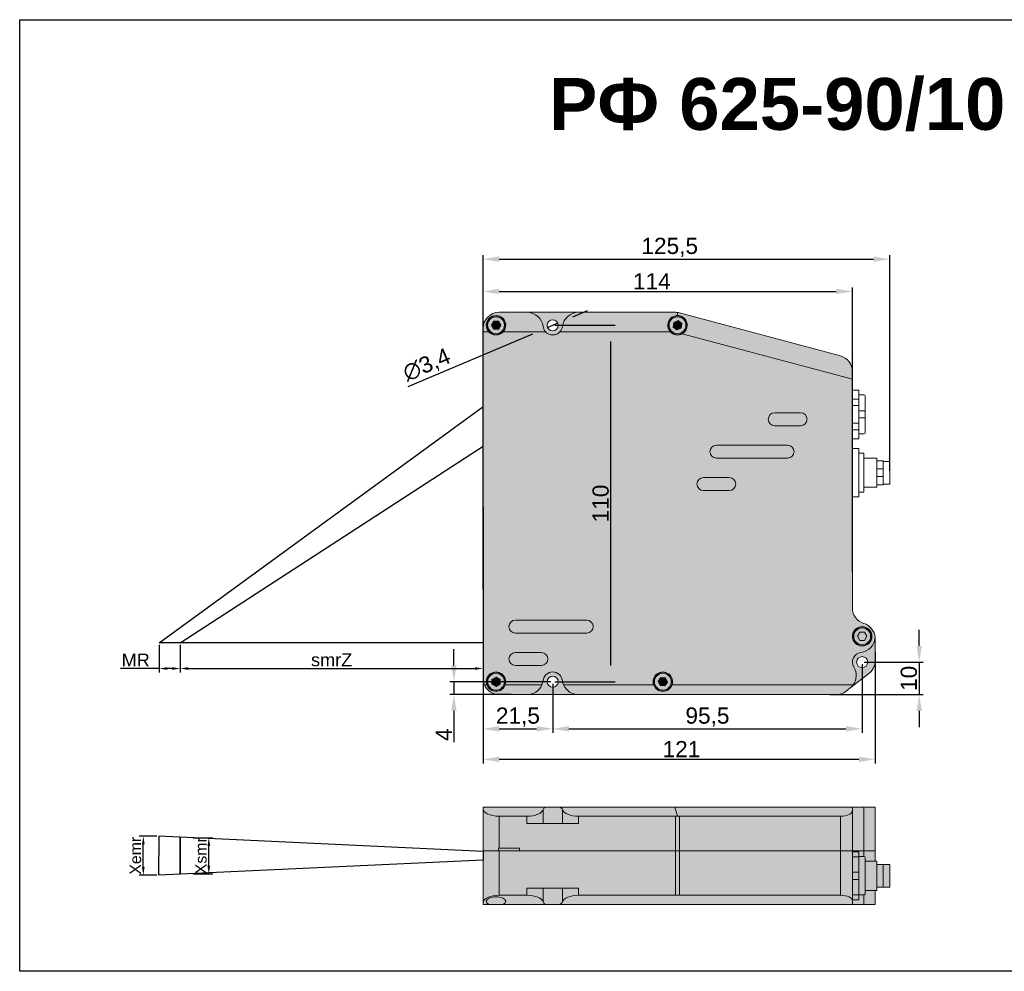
# Model space of a CAD drawing. Header units: millimetres. Extents: x 1690 to 10670, y 1931 to 4673.
# Tile 1 of 48: x 1690 to 1994, y 3113 to 3406. Entities that reach past the tile are written whole.
import ezdxf

# ---------------------------------------------------------------- set-up
doc = ezdxf.new("R2010")
doc.units = ezdxf.units.MM
doc.layers.add('FORMAT', color=7, linetype='Continuous')
doc.styles.get("Standard").update_dxf_attribs({"font": 'arial.ttf'})
doc.dimstyles.new('ISO-25', dxfattribs={"dimtxt": 2.5, "dimasz": 2.5, "dimexe": 1.25, "dimexo": 0.625, "dimtad": 1, "dimdec": 0, "dimtxsty": 'Standard', "dimcen": 2.5, "dimadec": 0, "dimazin": 0, "dimtfac": 1, "dimtdec": 0, "dimtmove": 0, "dimatfit": 3, "dimfxl": 0, "dimarcsym": 0})

# ---------------------------------------------------------------- blocks, each defined once
blk = doc.blocks.new('*D117')
at = {"color": 0, "lineweight": -2, "transparency": 16777216}
for p, q in [((1833.28, 3216.21), (1833.28, 3186.27)), ((1854.78, 3201.44), (1854.78, 3186.27)), ((1838.28, 3187.52), (1849.78, 3187.52))]:
    blk.add_line(p, q, dxfattribs=at)
at = {"color": 0, "transparency": 16777216}
for points in [[(1838.28, 3188.36), (1838.28, 3186.69), (1833.28, 3187.52)], [(1849.78, 3188.36), (1849.78, 3186.69), (1854.78, 3187.52)]]:
    blk.add_solid(points, dxfattribs=at)
at = {"layer": 'Defpoints', "color": 0, "transparency": 16777216}
for p in [(1833.28, 3216.83), (1854.78, 3202.07), (1854.78, 3187.52)]:
    blk.add_point(p, dxfattribs=at)
at = {"color": 0, "transparency": 16777216, "insert": (1844.03, 3191.15), "char_height": 5, "attachment_point": 5}
blk.add_mtext('21,5', dxfattribs=at)
blk = doc.blocks.new('*D118')
at = {"color": 0, "lineweight": -2, "transparency": 16777216}
for p, q in [((1950.28, 3207.49), (1950.28, 3186.27)), ((1854.78, 3201.44), (1854.78, 3186.27)), ((1859.78, 3187.52), (1945.28, 3187.52))]:
    blk.add_line(p, q, dxfattribs=at)
at = {"color": 0, "transparency": 16777216}
for points in [[(1859.78, 3188.36), (1859.78, 3186.69), (1854.78, 3187.52)], [(1945.28, 3188.36), (1945.28, 3186.69), (1950.28, 3187.52)]]:
    blk.add_solid(points, dxfattribs=at)
at = {"layer": 'Defpoints', "color": 0, "transparency": 16777216}
for p in [(1950.28, 3208.11), (1854.78, 3202.07), (1950.28, 3187.52)]:
    blk.add_point(p, dxfattribs=at)
at = {"color": 0, "transparency": 16777216, "insert": (1902.53, 3191.15), "char_height": 5, "attachment_point": 5}
blk.add_mtext('95,5', dxfattribs=at)
blk = doc.blocks.new('*D119')
at = {"color": 0, "lineweight": -2, "transparency": 16777216}
for p, q in [((1855.41, 3312.07), (1874.01, 3312.07)), ((1872.76, 3207.07), (1872.76, 3307.07)), ((1855.41, 3202.07), (1874.01, 3202.07))]:
    blk.add_line(p, q, dxfattribs=at)
at = {"color": 0, "transparency": 16777216}
for points in [[(1871.93, 3307.07), (1873.59, 3307.07), (1872.76, 3312.07)], [(1871.93, 3207.07), (1873.59, 3207.07), (1872.76, 3202.07)]]:
    blk.add_solid(points, dxfattribs=at)
at = {"layer": 'Defpoints', "color": 0, "transparency": 16777216}
for p in [(1854.78, 3312.07), (1872.76, 3312.07), (1854.78, 3202.07)]:
    blk.add_point(p, dxfattribs=at)
at = {"color": 0, "transparency": 16777216, "insert": (1869.58, 3257.07), "char_height": 5, "attachment_point": 5, "rotation": 90}
blk.add_mtext('110', dxfattribs=at)
blk = doc.blocks.new('*D120')
at = {"color": 0, "lineweight": -2, "transparency": 16777216}
for p, q in [((1824.28, 3207.07), (1824.28, 3212.07)), ((1854.16, 3202.07), (1823.03, 3202.07)), ((1824.28, 3202.07), (1824.28, 3198.07)), ((1841.94, 3198.07), (1823.03, 3198.07)), ((1824.28, 3193.07), (1824.28, 3183.36))]:
    blk.add_line(p, q, dxfattribs=at)
at = {"color": 0, "transparency": 16777216}
for points in [[(1823.45, 3207.07), (1825.12, 3207.07), (1824.28, 3202.07)], [(1823.45, 3193.07), (1825.12, 3193.07), (1824.28, 3198.07)]]:
    blk.add_solid(points, dxfattribs=at)
at = {"layer": 'Defpoints', "color": 0, "transparency": 16777216}
for p in [(1824.28, 3202.07), (1854.78, 3202.07), (1842.56, 3198.07)]:
    blk.add_point(p, dxfattribs=at)
at = {"color": 0, "transparency": 16777216, "insert": (1821.16, 3185.71), "char_height": 5, "attachment_point": 5, "rotation": 90}
blk.add_mtext('4', dxfattribs=at)
blk = doc.blocks.new('*D121')
at = {"color": 0, "lineweight": -2, "transparency": 16777216}
for p, q in [((1967.88, 3213.11), (1967.88, 3218.11)), ((1950.91, 3208.11), (1969.13, 3208.11)), ((1967.88, 3208.11), (1967.88, 3198.07)), ((1940.27, 3198.07), (1969.13, 3198.07)), ((1967.88, 3193.07), (1967.88, 3188.07))]:
    blk.add_line(p, q, dxfattribs=at)
at = {"color": 0, "transparency": 16777216}
for points in [[(1967.05, 3213.11), (1968.71, 3213.11), (1967.88, 3208.11)], [(1967.05, 3193.07), (1968.71, 3193.07), (1967.88, 3198.07)]]:
    blk.add_solid(points, dxfattribs=at)
at = {"layer": 'Defpoints', "color": 0, "transparency": 16777216}
for p in [(1950.28, 3208.11), (1939.65, 3198.07), (1967.88, 3198.07)]:
    blk.add_point(p, dxfattribs=at)
at = {"color": 0, "transparency": 16777216, "insert": (1964.7, 3203.09), "char_height": 5, "attachment_point": 5, "rotation": 90}
blk.add_mtext('10', dxfattribs=at)
blk = doc.blocks.new('*D122')
at = {"color": 0, "lineweight": -2, "transparency": 16777216}
for p, q in [((1833.28, 3254.3), (1833.28, 3323.77)), ((1838.28, 3322.52), (1942.28, 3322.52)), ((1947.28, 3236.05), (1947.28, 3323.77))]:
    blk.add_line(p, q, dxfattribs=at)
at = {"color": 0, "transparency": 16777216}
for points in [[(1838.28, 3323.35), (1838.28, 3321.68), (1833.28, 3322.52)], [(1942.28, 3323.35), (1942.28, 3321.68), (1947.28, 3322.52)]]:
    blk.add_solid(points, dxfattribs=at)
at = {"layer": 'Defpoints', "color": 0, "transparency": 16777216}
for p in [(1947.28, 3322.52), (1833.28, 3253.68), (1947.28, 3235.42)]:
    blk.add_point(p, dxfattribs=at)
at = {"color": 0, "transparency": 16777216, "insert": (1885.35, 3325.65), "char_height": 5, "attachment_point": 5}
blk.add_mtext('114', dxfattribs=at)
blk = doc.blocks.new('*D123')
at = {"color": 0, "lineweight": -2, "transparency": 16777216}
for p, q in [((1833.28, 3255.94), (1833.28, 3176.86)), ((1954.28, 3211.28), (1954.28, 3176.86)), ((1838.28, 3178.11), (1949.28, 3178.11))]:
    blk.add_line(p, q, dxfattribs=at)
at = {"color": 0, "transparency": 16777216}
for points in [[(1838.28, 3178.95), (1838.28, 3177.28), (1833.28, 3178.11)], [(1949.28, 3178.95), (1949.28, 3177.28), (1954.28, 3178.11)]]:
    blk.add_solid(points, dxfattribs=at)
at = {"layer": 'Defpoints', "color": 0, "transparency": 16777216}
for p in [(1833.28, 3256.57), (1954.28, 3211.91), (1954.28, 3178.11)]:
    blk.add_point(p, dxfattribs=at)
at = {"color": 0, "transparency": 16777216, "insert": (1894.49, 3181.25), "char_height": 5, "attachment_point": 5}
blk.add_mtext('121', dxfattribs=at)
blk = doc.blocks.new('*D124')
at = {"color": 0, "lineweight": -2, "transparency": 16777216}
for p, q in [((1833.28, 3230.62), (1833.28, 3333.73)), ((1958.78, 3267.19), (1958.78, 3333.73)), ((1838.28, 3332.48), (1953.78, 3332.48))]:
    blk.add_line(p, q, dxfattribs=at)
at = {"color": 0, "transparency": 16777216}
for points in [[(1838.28, 3333.31), (1838.28, 3331.64), (1833.28, 3332.48)], [(1953.78, 3333.31), (1953.78, 3331.64), (1958.78, 3332.48)]]:
    blk.add_solid(points, dxfattribs=at)
at = {"layer": 'Defpoints', "color": 0, "transparency": 16777216}
for p in [(1958.78, 3332.48), (1958.78, 3266.57), (1833.28, 3229.99)]:
    blk.add_point(p, dxfattribs=at)
at = {"color": 0, "transparency": 16777216, "insert": (1890.89, 3336.11), "char_height": 5, "attachment_point": 5}
blk.add_mtext('125,5', dxfattribs=at)
blk = doc.blocks.new('*D134')
at = {"color": 0, "lineweight": -2, "transparency": 16777216}
for p, q in [((1739.82, 3213.44), (1739.82, 3204.89)), ((1833.28, 3213.44), (1833.28, 3204.89)), ((1742.32, 3206.14), (1830.78, 3206.14))]:
    blk.add_line(p, q, dxfattribs=at)
at = {"color": 0, "transparency": 16777216}
for points in [[(1742.32, 3206.55), (1742.32, 3205.72), (1739.82, 3206.14)], [(1830.78, 3206.55), (1830.78, 3205.72), (1833.28, 3206.14)]]:
    blk.add_solid(points, dxfattribs=at)
at = {"layer": 'Defpoints', "color": 0, "transparency": 16777216}
for p in [(1739.82, 3214.07), (1833.28, 3214.07), (1833.28, 3206.14)]:
    blk.add_point(p, dxfattribs=at)
at = {"color": 0, "transparency": 16777216, "insert": (1786.55, 3208.79), "char_height": 4, "attachment_point": 5}
blk.add_mtext('smrZ', dxfattribs=at)
blk = doc.blocks.new('*D135')
at = {"color": 0, "lineweight": -2, "transparency": 16777216}
for p, q in [((1733.32, 3213.44), (1733.32, 3204.89)), ((1739.82, 3213.44), (1739.82, 3204.89)), ((1733.32, 3206.14), (1721.36, 3206.14)), ((1737.32, 3206.14), (1735.82, 3206.14))]:
    blk.add_line(p, q, dxfattribs=at)
at = {"color": 0, "transparency": 16777216}
for points in [[(1735.82, 3206.55), (1735.82, 3205.72), (1733.32, 3206.14)], [(1737.32, 3206.55), (1737.32, 3205.72), (1739.82, 3206.14)]]:
    blk.add_solid(points, dxfattribs=at)
at = {"layer": 'Defpoints', "color": 0, "transparency": 16777216}
for p in [(1733.32, 3214.07), (1739.82, 3214.07), (1733.32, 3206.14)]:
    blk.add_point(p, dxfattribs=at)
at = {"color": 0, "transparency": 16777216, "insert": (1726.09, 3208.76), "char_height": 4, "attachment_point": 5}
blk.add_mtext('MR', dxfattribs=at)
blk = doc.blocks.new('*D136')
at = {"color": 0, "lineweight": -2, "transparency": 16777216}
for p, q in [((1860.95, 3314.68), (1865.55, 3316.64)), ((1856.35, 3312.73), (1853.22, 3311.4)), ((1810.18, 3293.15), (1848.61, 3309.45))]:
    blk.add_line(p, q, dxfattribs=at)
at = {"color": 0, "transparency": 16777216}
for points in [[(1860.62, 3315.45), (1861.28, 3313.92), (1856.35, 3312.73)], [(1848.29, 3310.22), (1848.94, 3308.68), (1853.22, 3311.4)]]:
    blk.add_solid(points, dxfattribs=at)
at = {"layer": 'Defpoints', "color": 0, "transparency": 16777216}
for p in [(1856.35, 3312.73), (1853.22, 3311.4)]:
    blk.add_point(p, dxfattribs=at)
at = {"color": 0, "transparency": 16777216, "insert": (1815.99, 3299.64), "char_height": 5, "attachment_point": 5, "rotation": 22.9834}
blk.add_mtext('∅3,4', dxfattribs=at)
blk = doc.blocks.new('*D137')
at = {"color": 0, "lineweight": -2, "transparency": 16777216}
for p, q in [((1743.84, 3153.88), (1749.89, 3153.88)), ((1748.64, 3145.31), (1748.64, 3151.38)), ((1743.84, 3142.81), (1749.89, 3142.81))]:
    blk.add_line(p, q, dxfattribs=at)
at = {"color": 0, "transparency": 16777216}
for points in [[(1748.22, 3151.38), (1749.06, 3151.38), (1748.64, 3153.88)], [(1748.22, 3145.31), (1749.06, 3145.31), (1748.64, 3142.81)]]:
    blk.add_solid(points, dxfattribs=at)
at = {"layer": 'Defpoints', "color": 0, "transparency": 16777216}
for p in [(1743.21, 3153.88), (1748.64, 3153.88), (1743.21, 3142.81)]:
    blk.add_point(p, dxfattribs=at)
at = {"color": 0, "transparency": 16777216, "insert": (1746.24, 3148.35), "char_height": 3.5, "attachment_point": 5, "rotation": 90}
blk.add_mtext('Xsmr', dxfattribs=at)
blk = doc.blocks.new('*D138')
at = {"color": 0, "lineweight": -2, "transparency": 16777216}
for p, q in [((1732.59, 3154.35), (1727.18, 3154.35)), ((1728.43, 3144.85), (1728.43, 3151.85)), ((1732.59, 3142.35), (1727.18, 3142.35))]:
    blk.add_line(p, q, dxfattribs=at)
at = {"color": 0, "transparency": 16777216}
for points in [[(1728.02, 3151.85), (1728.85, 3151.85), (1728.43, 3154.35)], [(1728.02, 3144.85), (1728.85, 3144.85), (1728.43, 3142.35)]]:
    blk.add_solid(points, dxfattribs=at)
at = {"layer": 'Defpoints', "color": 0, "transparency": 16777216}
for p in [(1728.43, 3154.35), (1733.21, 3154.35), (1733.21, 3142.35)]:
    blk.add_point(p, dxfattribs=at)
at = {"color": 0, "transparency": 16777216, "insert": (1726.03, 3148.35), "char_height": 3.5, "attachment_point": 5, "rotation": 90}
blk.add_mtext('Xemr', dxfattribs=at)

msp = doc.modelspace()

# ---------------------------------------------------------------- hatches: boundary and pattern name
h = msp.add_hatch(color=254)
h.dxf.hatch_style = 1
h.paths.add_polyline_path([(1893.15, 3315.06), (1893.28, 3316.02, 0.032906), (1892.62, 3316.07), (1862.72, 3316.07, 0.377771), (1857.76, 3311.69, -0.15226), (1857.02, 3310.07), (1891.05, 3310.07, -0.63271)])
h.paths.add_polyline_path([(1893.28, 3316.02), (1893.15, 3315.06, -0.78783), (1894.76, 3309.46), (1947.28, 3295.39), (1947.28, 3297.76, 0.339292), (1943.58, 3302.59), (1893.91, 3315.9, 0.032498)])
h.paths.add_polyline_path([(1846.84, 3316.07), (1838.28, 3316.07, 0.414016), (1833.28, 3311.07), (1833.28, 3310.07), (1835.05, 3310.07, -2.236066), (1839.52, 3310.07), (1852.55, 3310.07, -0.15226), (1851.81, 3311.69, 0.378158)])
h.paths.add_polyline_path([(1954.28, 3215.3, 0.018517), (1954.27, 3215.67, -0.356603), (1949.91, 3211.09, 0.543094), (1947.72, 3206.56, -0.299353), (1947.51, 3201.07, -0.072845), (1946.51, 3200.02), (1952.35, 3204.57, 0.231476), (1954.28, 3208.52)])
h.paths.add_polyline_path([(1951.98, 3208.11, -1), (1948.58, 3208.11, -1)], flags=16)
h = msp.add_hatch(color=254)
h.dxf.hatch_style = 1
h.paths.add_polyline_path([(1862.72, 3316.07), (1846.84, 3316.07, -0.378158), (1851.81, 3311.69, 0.15226), (1852.55, 3310.07, 0.447214), (1857.02, 3310.07, 0.15226), (1857.76, 3311.69, -0.377771)])
h.paths.add_polyline_path([(1856.48, 3312.07, -1), (1853.08, 3312.07, -1)], flags=16)
h.paths.add_polyline_path([(1890.68, 3312.07, 1), (1895.88, 3312.07, 1)])
h.paths.add_polyline_path([(1894.61, 3312.62), (1894.43, 3311.19), (1893.09, 3310.64), (1891.95, 3311.51), (1892.14, 3312.95), (1893.47, 3313.5)], flags=16)
h.paths.add_polyline_path([(1834.68, 3312.07, 1), (1839.88, 3312.07, 1)])
h.paths.add_polyline_path([(1838, 3313.32), (1838.73, 3312.07), (1838, 3310.82), (1836.56, 3310.82), (1835.84, 3312.07), (1836.56, 3313.32)], flags=16)
h.paths.add_polyline_path([(1886.18, 3202.07, 1), (1891.38, 3202.07, 1)])
h.paths.add_polyline_path([(1888.18, 3203.38), (1889.61, 3203.25), (1890.22, 3201.93), (1889.39, 3200.76), (1887.95, 3200.89), (1887.34, 3202.2)], flags=0)
h.paths.add_polyline_path([(1889.61, 3203.25), (1888.18, 3203.38), (1887.34, 3202.2), (1887.95, 3200.89), (1889.39, 3200.76), (1890.22, 3201.93)], flags=16)
h.paths.add_polyline_path([(1834.68, 3202.07, 1), (1839.88, 3202.07, 1)])
h.paths.add_polyline_path([(1838.53, 3202.78), (1838.53, 3201.34), (1837.28, 3200.62), (1836.03, 3201.35), (1836.03, 3202.79), (1837.29, 3203.51)], flags=16)
h = msp.add_hatch(color=254)
h.dxf.hatch_style = 1
h.paths.add_polyline_path([(1835.05, 3310.07, 0.447214), (1839.52, 3310.07, 2.236068)])
h.paths.add_polyline_path([(1840.18, 3312.07, -1), (1834.38, 3312.07, -1)], flags=16)
h.paths.add_polyline_path([(1839.88, 3312.07, -1), (1834.68, 3312.07, -1)], flags=0)
h.paths.add_polyline_path([(1838, 3313.32), (1838.73, 3312.07), (1838, 3310.82), (1836.56, 3310.82), (1835.84, 3312.07), (1836.56, 3313.32)], flags=0)
h = msp.add_hatch(color=254)
h.dxf.hatch_style = 1
h.paths.add_polyline_path([(1834.38, 3312.07, 1), (1840.18, 3312.07, 1)])
h.paths.add_polyline_path([(1839.88, 3312.07, -1), (1834.68, 3312.07, -1)], flags=16)
h.paths.add_polyline_path([(1838, 3313.32), (1838.73, 3312.07), (1838, 3310.82), (1836.56, 3310.82), (1835.84, 3312.07), (1836.56, 3313.32)], flags=0)
h = msp.add_hatch(color=254)
h.dxf.hatch_style = 1
h.paths.add_polyline_path([(1838, 3313.32), (1836.56, 3313.32), (1835.84, 3312.07), (1836.56, 3310.82), (1838, 3310.82), (1838.73, 3312.07)])
h = msp.add_hatch(color=254)
h.dxf.hatch_style = 1
h.paths.add_polyline_path([(1893.15, 3315.06, 0.63271), (1891.05, 3310.07, 0.353057), (1894.76, 3309.46, 0.78783)])
h.paths.add_polyline_path([(1896.18, 3312.07, -1), (1890.38, 3312.07, -1)], flags=16)
h.paths.add_polyline_path([(1895.88, 3312.07, -1), (1890.68, 3312.07, -1)], flags=0)
h.paths.add_polyline_path([(1893.47, 3313.5), (1894.61, 3312.62), (1894.43, 3311.19), (1893.09, 3310.64), (1891.95, 3311.51), (1892.14, 3312.95)], flags=0)
h = msp.add_hatch(color=254)
h.dxf.hatch_style = 1
h.paths.add_polyline_path([(1890.38, 3312.07, 1), (1896.18, 3312.07, 1)])
h.paths.add_polyline_path([(1895.88, 3312.07, -1), (1890.68, 3312.07, -1)], flags=16)
h.paths.add_polyline_path([(1893.47, 3313.5), (1894.61, 3312.62), (1894.43, 3311.19), (1893.09, 3310.64), (1891.95, 3311.51), (1892.14, 3312.95)], flags=0)
h = msp.add_hatch(color=254)
h.dxf.hatch_style = 1
h.paths.add_polyline_path([(1894.61, 3312.62), (1893.47, 3313.5), (1892.14, 3312.95), (1891.95, 3311.51), (1893.09, 3310.64), (1894.43, 3311.19)])
h = msp.add_hatch(color=254)
h.dxf.hatch_style = 1
h.paths.add_polyline_path([(1947.28, 3295.39), (1894.76, 3309.46, -0.353057), (1891.05, 3310.07), (1857.02, 3310.07, -0.447214), (1852.55, 3310.07), (1839.52, 3310.07, -0.447214), (1835.05, 3310.07), (1833.28, 3310.07), (1833.28, 3203.07, 0.103244), (1833.7, 3201.07), (1834.45, 3201.07, -1.414214), (1840.11, 3201.07), (1851.43, 3201.07, 0.07167), (1851.81, 3202.44, -0.881917), (1857.76, 3202.44, 0.07167), (1858.14, 3201.07), (1885.95, 3201.07, -1.414214), (1891.61, 3201.07), (1947.51, 3201.07, 0.299353), (1947.72, 3206.56, -0.543094), (1949.91, 3211.09, 0.356603), (1954.27, 3215.67, 0.306823), (1950.78, 3220.07, -0.327538), (1947.28, 3224.84), (1947.28, 3224.84)])
h = msp.add_hatch(color=254)
h.dxf.hatch_style = 1
h.paths.add_polyline_path([(1945.35, 3199.12), (1946.51, 3200.02, 0.072845), (1947.51, 3201.07), (1891.61, 3201.07, -0.707107), (1885.95, 3201.07), (1858.14, 3201.07, 0.29823), (1862.72, 3198.07), (1942.28, 3198.07, 0.166787)])
h.paths.add_polyline_path([(1858.14, 3201.07, -0.07167), (1857.76, 3202.44, 0.881917), (1851.81, 3202.44, -0.07167), (1851.43, 3201.07, -0.298203), (1846.84, 3198.07), (1862.72, 3198.07, -0.29823)])
h.paths.add_polyline_path([(1853.08, 3202.07, -1), (1856.48, 3202.07, -1)], flags=16)
h.paths.add_polyline_path([(1851.43, 3201.07), (1840.11, 3201.07, -0.707107), (1834.45, 3201.07), (1833.7, 3201.07, 0.29823), (1838.28, 3198.07), (1846.84, 3198.07, 0.298203)])
h = msp.add_hatch(color=254)
h.dxf.hatch_style = 1
h.paths.add_polyline_path([(1838.53, 3202.78), (1837.29, 3203.51), (1836.03, 3202.79), (1836.03, 3201.35), (1837.28, 3200.62), (1838.53, 3201.34)], flags=0)
h.paths.add_polyline_path([(1834.38, 3202.07, 1), (1840.18, 3202.07, 1)], flags=16)
h.paths.add_polyline_path([(1839.88, 3202.07, -1), (1834.68, 3202.07, -1)], flags=0)
h.paths.add_polyline_path([(1836.03, 3202.79), (1837.29, 3203.51), (1838.53, 3202.78), (1838.53, 3201.34), (1837.28, 3200.62), (1836.03, 3201.35)], flags=0)
h.paths.add_polyline_path([(1834.45, 3201.07, 0.707107), (1840.11, 3201.07, 1.414214)])
h.paths.add_polyline_path([(1840.18, 3202.07, -1), (1834.38, 3202.07, -1)], flags=0)
h = msp.add_hatch(color=254)
h.dxf.hatch_style = 1
h.paths.add_polyline_path([(1834.38, 3202.07, 1), (1840.18, 3202.07, 1)])
h.paths.add_polyline_path([(1839.88, 3202.07, -1), (1834.68, 3202.07, -1)], flags=16)
h.paths.add_polyline_path([(1836.03, 3202.79), (1837.29, 3203.51), (1838.53, 3202.78), (1838.53, 3201.34), (1837.28, 3200.62), (1836.03, 3201.35)], flags=0)
h = msp.add_hatch(color=254)
h.dxf.hatch_style = 1
h.paths.add_polyline_path([(1838.53, 3202.78), (1837.29, 3203.51), (1836.03, 3202.79), (1836.03, 3201.35), (1837.28, 3200.62), (1838.53, 3201.34)])
h = msp.add_hatch(color=254)
h.dxf.hatch_style = 1
h.paths.add_polyline_path([(1885.95, 3201.07, 0.707107), (1891.61, 3201.07, 1.414214)])
h.paths.add_polyline_path([(1891.68, 3202.07, -1), (1885.88, 3202.07, -1)], flags=16)
h.paths.add_polyline_path([(1891.38, 3202.07, -1), (1886.18, 3202.07, -1)], flags=0)
h.paths.add_polyline_path([(1889.61, 3203.25), (1890.22, 3201.93), (1889.39, 3200.76), (1887.95, 3200.89), (1887.34, 3202.2), (1888.18, 3203.38)], flags=0)
h = msp.add_hatch(color=254)
h.dxf.hatch_style = 1
h.paths.add_polyline_path([(1885.88, 3202.07, 1), (1891.68, 3202.07, 1)])
h.paths.add_polyline_path([(1891.38, 3202.07, -1), (1886.18, 3202.07, -1)], flags=16)
h.paths.add_polyline_path([(1889.61, 3203.25), (1890.22, 3201.93), (1889.39, 3200.76), (1887.95, 3200.89), (1887.34, 3202.2), (1888.18, 3203.38)], flags=0)
h = msp.add_hatch(color=254)
h.dxf.hatch_style = 1
h.paths.add_polyline_path([(1889.61, 3203.25), (1888.18, 3203.38), (1887.34, 3202.2), (1887.95, 3200.89), (1889.39, 3200.76), (1890.22, 3201.93)])
h = msp.add_hatch(color=254)
h.dxf.hatch_style = 1
h.paths.add_polyline_path([(1943.58, 3160.55), (1893.92, 3160.55), (1893.92, 3149.85), (1943.58, 3149.85)], flags=17)
h.paths.add_polyline_path([(1943.58, 3149.85), (1893.92, 3149.85), (1893.92, 3136.15), (1943.58, 3136.15)], flags=17)
h.paths.add_polyline_path([(1892.62, 3160.55), (1862.72, 3160.55), (1862.72, 3158.35), (1846.84, 3158.35), (1846.84, 3160.55), (1838.28, 3160.55), (1838.28, 3150.65), (1844.53, 3150.65), (1844.53, 3149.85), (1892.62, 3149.85)], flags=17)
h.paths.add_polyline_path([(1892.62, 3149.85), (1844.53, 3149.85), (1838.28, 3149.85), (1838.28, 3136.15), (1846.84, 3136.15), (1846.84, 3138.35), (1862.72, 3138.35), (1862.72, 3136.15), (1892.62, 3136.15)], flags=17)
edge = h.paths.add_edge_path()
edge.add_ellipse((1892.62, 3162.88), major_axis=(4.99, -0.75), ratio=0.442372, start_angle=281.3145, end_angle=288.8145, ccw=False)
edge.add_ellipse((1892.62, 3162.88), major_axis=(5, 0), ratio=0.466308, start_angle=270, end_angle=277.5, ccw=False)
edge.add_line((1892.62, 3160.55), (1892.62, 3149.85))
edge.add_line((1892.62, 3149.85), (1893.92, 3149.85))
edge.add_line((1893.92, 3149.85), (1893.92, 3160.55))
h.paths.add_polyline_path([(1893.92, 3149.85), (1892.62, 3149.85), (1892.62, 3136.15), (1893.92, 3136.15)], flags=17)
h.paths.add_polyline_path([(1947.28, 3162.28), (1947.28, 3163.35), (1892.49, 3163.35), (1857.02, 3163.35), (1852.55, 3163.35), (1833.28, 3163.35), (1833.28, 3162.88), (1833.28, 3149.85), (1838.04, 3149.85), (1838.04, 3150.65), (1838.28, 3150.65), (1838.28, 3160.55), (1846.84, 3160.55), (1846.84, 3158.35), (1862.72, 3158.35), (1862.72, 3160.55), (1892.62, 3160.55), (1892.62, 3149.85), (1893.92, 3149.85), (1893.92, 3160.55), (1943.58, 3160.55), (1943.58, 3149.85), (1947.28, 3149.85)])
edge = h.paths.add_edge_path()
edge.add_line((1892.49, 3163.35), (1857.02, 3163.35))
edge.add_ellipse((1854.78, 3162.41), major_axis=(3, 0), ratio=0.466308, start_angle=7.1808, end_angle=41.8103, ccw=False)
edge.add_ellipse((1862.72, 3162.88), major_axis=(5, 0), ratio=0.466308, start_angle=187.1808, end_angle=270)
edge.add_line((1862.72, 3160.55), (1892.62, 3160.55))
edge.add_ellipse((1892.62, 3162.88), major_axis=(5, 0), ratio=0.466308, start_angle=270.0001, end_angle=277.5)
edge.add_line((1893.28, 3160.57), (1892.49, 3163.35))
h.paths.add_polyline_path([(1947.28, 3149.85), (1943.58, 3149.85), (1943.58, 3136.15), (1893.92, 3136.15), (1892.62, 3136.15), (1862.72, 3136.15), (1862.72, 3138.35), (1846.84, 3138.35), (1846.84, 3136.15), (1838.28, 3136.15), (1838.28, 3149.85), (1833.28, 3149.85), (1833.28, 3133.81), (1833.28, 3133.35), (1835.05, 3133.35), (1839.52, 3133.35), (1852.55, 3133.35), (1857.02, 3133.35), (1891.05, 3133.35), (1894.76, 3133.35), (1947.28, 3133.35), (1947.28, 3134.42)])
h = msp.add_hatch(color=254)
h.dxf.hatch_style = 1
edge = h.paths.add_edge_path()
edge.add_line((1892.49, 3163.35), (1857.02, 3163.35))
edge.add_ellipse((1854.78, 3162.41), major_axis=(3, 0), ratio=0.466308, start_angle=7.1808, end_angle=41.8103, ccw=False)
edge.add_ellipse((1862.72, 3162.88), major_axis=(5, 0), ratio=0.466308, start_angle=187.1808, end_angle=270)
edge.add_line((1862.72, 3160.55), (1892.62, 3160.55))
edge.add_ellipse((1892.62, 3162.88), major_axis=(5, 0), ratio=0.466308, start_angle=270, end_angle=277.5)
edge.add_line((1893.28, 3160.57), (1892.49, 3163.35))
edge = h.paths.add_edge_path()
edge.add_ellipse((1892.62, 3162.88), major_axis=(4.99, -0.75), ratio=0.442372, start_angle=281.3145, end_angle=288.8145, ccw=False)
edge.add_ellipse((1892.62, 3162.88), major_axis=(5, 0), ratio=0.466308, start_angle=270, end_angle=277.5, ccw=False)
edge.add_line((1892.62, 3160.55), (1892.62, 3149.85))
edge.add_line((1892.62, 3149.85), (1893.92, 3149.85))
edge.add_line((1893.92, 3149.85), (1893.92, 3160.55))
h.paths.add_polyline_path([(1844.53, 3150.65), (1838.28, 3150.65), (1838.04, 3150.65), (1838.04, 3149.85), (1838.28, 3149.85), (1844.53, 3149.85)])
h.paths.add_polyline_path([(1954.28, 3158.35), (1954.27, 3158.35), (1954.27, 3163.35), (1950.78, 3163.35), (1950.78, 3149.85), (1954.28, 3149.85), (1954.28, 3150.65)])
h.paths.add_polyline_path([(1947.28, 3163.35), (1950.78, 3163.35), (1950.78, 3149.85), (1947.28, 3149.85), (1947.28, 3162.28)])
h.paths.add_polyline_path([(1954.28, 3149.85), (1950.78, 3149.85), (1950.78, 3148.15), (1950.88, 3148.15, -0.413265), (1951.18, 3147.85), (1951.18, 3146.65), (1954.28, 3146.65)])
h.paths.add_polyline_path([(1950.78, 3149.85), (1947.28, 3149.85), (1947.28, 3149.58), (1949.28, 3149.58), (1949.28, 3149.15), (1949.28, 3148.15), (1950.78, 3148.15)])
h.paths.add_polyline_path([(1949.28, 3149.15), (1949.28, 3149.58), (1947.28, 3149.58), (1947.28, 3147.98), (1949.28, 3147.98)])
h.paths.add_polyline_path([(1949.28, 3147.98), (1947.28, 3147.98), (1947.28, 3143.32), (1949.28, 3143.32)])
h.paths.add_polyline_path([(1951.18, 3147.85, 0.413265), (1950.88, 3148.15), (1950.78, 3148.15), (1949.28, 3148.15), (1949.28, 3147.98), (1949.28, 3143.32), (1949.28, 3140.98), (1949.28, 3136.32), (1949.28, 3136.25), (1950.78, 3136.25), (1950.78, 3136.15), (1950.78, 3133.35), (1954.27, 3133.35), (1954.27, 3137.65), (1951.18, 3137.65)])
h.paths.add_polyline_path([(1949.28, 3143.32), (1947.28, 3143.32), (1947.28, 3140.98), (1949.28, 3140.98)])
h.paths.add_polyline_path([(1949.28, 3140.98), (1947.28, 3140.98), (1947.28, 3136.32), (1949.28, 3136.32)])
h.paths.add_polyline_path([(1949.28, 3136.32), (1947.28, 3136.32), (1947.28, 3134.71), (1949.28, 3134.71), (1949.28, 3135.15)])
h.paths.add_polyline_path([(1950.78, 3136.15), (1950.78, 3136.25), (1949.28, 3136.25), (1949.28, 3135.15), (1949.28, 3134.71), (1947.28, 3134.71), (1947.28, 3134.42), (1947.28, 3133.35), (1950.78, 3133.35)])
h.paths.add_polyline_path([(1956.78, 3145.65), (1954.78, 3145.65), (1954.78, 3142.15), (1954.78, 3138.65), (1956.78, 3138.65)])
h.paths.add_polyline_path([(1958.78, 3142.15), (1958.78, 3145.65), (1956.78, 3145.65), (1956.78, 3138.65), (1958.78, 3138.65)])
h = msp.add_hatch(color=254)
h.dxf.hatch_style = 1
h.paths.add_polyline_path([(1954.78, 3142.15), (1954.78, 3146.65), (1951.18, 3146.65), (1951.18, 3137.65), (1954.78, 3137.65)])
h = msp.add_hatch(color=254)
h.dxf.hatch_style = 1
edge = h.paths.add_edge_path()
edge.add_line((1947.28, 3136.32), (1949.28, 3136.32))
edge.add_line((1949.28, 3136.32), (1949.28, 3136.25))
edge.add_line((1949.28, 3136.25), (1950.88, 3136.25))
edge.add_spline(control_points=[(1950.88, 3136.25), (1950.91, 3136.25), (1950.97, 3136.25), (1951.05, 3136.29), (1951.12, 3136.35), (1951.17, 3136.42), (1951.18, 3136.47), (1951.18, 3136.5)], knot_values=[0, 0, 0, 0, 0.132941, 0.31952, 0.505171, 0.727452, 1, 1, 1, 1], degree=3, periodic=0)
edge.add_line((1951.18, 3136.5), (1951.18, 3137.65))
edge.add_line((1951.18, 3137.65), (1954.27, 3137.65))
edge.add_line((1954.27, 3137.65), (1954.27, 3133.35))
edge.add_line((1954.27, 3133.35), (1950.78, 3133.35))
edge.add_line((1950.78, 3133.35), (1947.28, 3133.35))
edge.add_line((1947.28, 3133.35), (1947.28, 3134.42))
edge.add_line((1947.28, 3134.42), (1947.28, 3136.32))

# ---------------------------------------------------------------- linework, layer by layer
at = {"color": 7, "linetype": 'Continuous', "lineweight": 15}
for p, q in [((1838.28, 3316.07), (1846.84, 3316.07)), ((1862.72, 3316.07), (1846.84, 3316.07)), ((1862.72, 3316.07), (1892.62, 3316.07)), ((1893.28, 3316.02), (1893.15, 3315.06)), ((1893.92, 3315.9), (1943.58, 3302.59)), ((1836.56, 3313.32), (1835.84, 3312.07)), ((1838, 3313.32), (1836.56, 3313.32)), ((1838.73, 3312.07), (1838, 3313.32)), ((1892.14, 3312.95), (1891.95, 3311.51)), ((1893.47, 3313.5), (1892.14, 3312.95)), ((1894.61, 3312.62), (1893.47, 3313.5)), ((1894.43, 3311.19), (1894.61, 3312.62)), ((1833.28, 3310.07), (1833.28, 3311.07)), ((1833.28, 3310.07), (1833.28, 3203.07)), ((1835.05, 3310.07), (1833.28, 3310.07)), ((1835.84, 3312.07), (1836.56, 3310.82)), ((1836.56, 3310.82), (1838, 3310.82)), ((1838, 3310.82), (1838.73, 3312.07)), ((1852.55, 3310.07), (1839.52, 3310.07)), ((1891.05, 3310.07), (1857.02, 3310.07)), ((1891.95, 3311.51), (1893.09, 3310.64)), ((1893.09, 3310.64), (1894.43, 3311.19)), ((1947.28, 3295.39), (1894.76, 3309.46)), ((1947.28, 3297.76), (1947.28, 3295.39)), ((1947.28, 3224.84), (1947.28, 3295.39)), ((1949.28, 3292.07), (1947.28, 3292.07)), ((1949.28, 3291.98), (1949.28, 3292.07)), ((1949.28, 3289.28), (1949.28, 3291.98)), ((1947.28, 3289.28), (1949.28, 3289.28)), ((1950.88, 3290.57), (1949.28, 3290.57)), ((1949.28, 3287.26), (1949.28, 3289.28)), ((1951.18, 3290.27), (1951.18, 3285.36)), ((1931.28, 3285.07), (1923.28, 3285.07)), ((1947.28, 3287.26), (1949.28, 3287.26)), ((1949.28, 3281.87), (1949.28, 3287.26)), ((1949.28, 3285.67), (1950.88, 3285.67)), ((1951.18, 3283.77), (1951.18, 3285.36)), ((1947.28, 3281.87), (1949.28, 3281.87)), ((1949.28, 3283.47), (1950.88, 3283.47)), ((1949.28, 3279.85), (1949.28, 3281.87)), ((1951.18, 3283.77), (1951.18, 3278.87)), ((1923.28, 3281.07), (1931.28, 3281.07)), ((1947.28, 3279.85), (1949.28, 3279.85)), ((1949.28, 3277.16), (1949.28, 3279.85)), ((1947.28, 3277.07), (1949.28, 3277.07)), ((1949.28, 3278.57), (1950.88, 3278.57)), ((1949.28, 3277.07), (1949.28, 3277.16)), ((1927.28, 3275.07), (1905.28, 3275.07)), ((1947.28, 3274.04), (1949.28, 3274.04)), ((1949.28, 3273.5), (1949.28, 3274.04)), ((1949.28, 3269.8), (1949.28, 3273.5)), ((1905.28, 3271.07), (1927.28, 3271.07)), ((1950.78, 3272.57), (1949.28, 3272.57)), ((1949.28, 3267.56), (1949.28, 3269.8)), ((1950.78, 3272.57), (1950.78, 3260.57)), ((1954.78, 3271.07), (1950.78, 3271.07)), ((1954.78, 3271.07), (1954.78, 3262.07)), ((1956.78, 3270.27), (1954.78, 3270.27)), ((1956.78, 3270.27), (1956.78, 3267.77)), ((1958.78, 3270.07), (1956.78, 3270.07)), ((1958.78, 3270.07), (1958.78, 3263.07)), ((1949.28, 3262.32), (1949.28, 3267.56)), ((1956.78, 3267.77), (1954.78, 3267.77)), ((1956.78, 3267.77), (1956.78, 3266.57)), ((1956.78, 3266.57), (1956.78, 3265.37)), ((1909.28, 3265.07), (1901.28, 3265.07)), ((1956.78, 3265.37), (1954.78, 3265.37)), ((1956.78, 3265.37), (1956.78, 3262.87)), ((1901.28, 3261.07), (1909.28, 3261.07)), ((1949.28, 3260.63), (1949.28, 3262.32)), ((1949.28, 3259.09), (1949.28, 3260.63)), ((1949.28, 3260.57), (1950.78, 3260.57)), ((1950.78, 3262.07), (1954.78, 3262.07)), ((1954.78, 3262.87), (1956.78, 3262.87)), ((1956.78, 3263.07), (1958.78, 3263.07)), ((1947.28, 3259.09), (1949.28, 3259.09)), ((1865.28, 3221.07), (1843.28, 3221.07)), ((1843.28, 3217.07), (1865.28, 3217.07)), ((1949.56, 3217.32), (1948.84, 3216.07)), ((1948.84, 3216.07), (1949.56, 3214.82)), ((1951, 3217.32), (1949.56, 3217.32)), ((1951.73, 3216.07), (1951, 3217.32)), ((1951, 3214.82), (1951.73, 3216.07)), ((1954.28, 3208.51), (1954.28, 3215.3)), ((1949.56, 3214.82), (1951, 3214.82)), ((1851.28, 3211.07), (1843.28, 3211.07)), ((1843.28, 3207.07), (1851.28, 3207.07)), ((1837.29, 3203.51), (1836.03, 3202.79)), ((1836.03, 3202.79), (1836.03, 3201.35)), ((1838.53, 3202.78), (1837.29, 3203.51)), ((1838.53, 3201.34), (1838.53, 3202.78)), ((1888.18, 3203.38), (1887.34, 3202.2)), ((1889.61, 3203.25), (1888.18, 3203.38)), ((1890.22, 3201.93), (1889.61, 3203.25)), ((1946.51, 3200.02), (1952.35, 3204.57)), ((1833.7, 3201.07), (1834.45, 3201.07)), ((1836.03, 3201.35), (1837.28, 3200.62)), ((1837.28, 3200.62), (1838.53, 3201.34)), ((1840.11, 3201.07), (1851.43, 3201.07)), ((1858.14, 3201.07), (1885.95, 3201.07)), ((1887.34, 3202.2), (1887.95, 3200.89)), ((1887.95, 3200.89), (1889.39, 3200.76)), ((1889.39, 3200.76), (1890.22, 3201.93)), ((1891.61, 3201.07), (1947.51, 3201.07)), ((1946.51, 3200.02), (1945.35, 3199.12)), ((1846.84, 3198.07), (1838.28, 3198.07)), ((1846.84, 3198.07), (1862.72, 3198.07)), ((1942.28, 3198.07), (1862.72, 3198.07)), ((1833.28, 3162.88), (1833.28, 3163.35)), ((1833.28, 3163.35), (1852.55, 3163.35)), ((1857.02, 3163.35), (1852.55, 3163.35)), ((1857.02, 3163.35), (1892.49, 3163.35)), ((1892.49, 3163.35), (1893.28, 3160.57)), ((1892.49, 3163.35), (1947.28, 3163.35)), ((1947.28, 3163.35), (1947.28, 3162.28)), ((1947.28, 3163.35), (1950.78, 3163.35)), ((1950.78, 3163.35), (1950.78, 3149.85)), ((1950.78, 3163.35), (1954.27, 3163.35)), ((1954.27, 3163.35), (1954.27, 3158.35)), ((1833.28, 3149.85), (1833.28, 3162.88)), ((1846.84, 3160.55), (1838.28, 3160.55)), ((1838.28, 3160.55), (1838.28, 3150.65)), ((1846.84, 3158.35), (1846.84, 3160.55)), ((1851.81, 3158.35), (1851.81, 3162.59)), ((1857.76, 3158.35), (1857.76, 3162.59)), ((1892.62, 3160.55), (1862.72, 3160.55)), ((1862.72, 3158.35), (1862.72, 3160.55)), ((1892.62, 3149.85), (1892.62, 3160.55)), ((1893.92, 3160.55), (1893.92, 3149.85)), ((1943.58, 3160.55), (1893.92, 3160.55)), ((1943.58, 3149.85), (1943.58, 3160.55)), ((1947.28, 3162.28), (1947.28, 3149.85)), ((1846.84, 3158.35), (1862.72, 3158.35)), ((1954.27, 3158.35), (1954.28, 3158.35)), ((1954.28, 3158.35), (1954.28, 3150.65)), ((1833.28, 3133.81), (1833.28, 3149.85)), ((1833.28, 3149.85), (1838.28, 3149.85)), ((1838.04, 3149.85), (1833.28, 3149.85)), ((1838.04, 3150.65), (1838.28, 3150.65)), ((1838.04, 3150.65), (1838.04, 3149.85)), ((1844.53, 3150.65), (1838.28, 3150.65)), ((1838.28, 3149.85), (1838.28, 3136.15)), ((1892.62, 3149.85), (1838.28, 3149.85)), ((1844.53, 3150.65), (1844.53, 3149.85)), ((1892.62, 3149.85), (1844.53, 3149.85)), ((1892.62, 3136.15), (1892.62, 3149.85)), ((1892.62, 3149.85), (1893.92, 3149.85)), ((1893.92, 3149.85), (1893.92, 3136.15)), ((1943.58, 3149.85), (1893.92, 3149.85)), ((1943.58, 3136.15), (1943.58, 3149.85)), ((1943.58, 3149.85), (1947.28, 3149.85)), ((1947.28, 3149.85), (1947.28, 3134.42)), ((1947.28, 3149.85), (1950.78, 3149.85)), ((1947.28, 3149.58), (1949.28, 3149.58)), ((1949.28, 3149.15), (1949.28, 3149.58)), ((1949.28, 3147.98), (1949.28, 3149.15)), ((1950.88, 3148.15), (1949.28, 3148.15)), ((1950.78, 3149.85), (1954.28, 3149.85)), ((1954.28, 3149.85), (1950.78, 3149.85)), ((1954.28, 3150.65), (1954.28, 3150.65)), ((1954.28, 3150.65), (1954.28, 3149.85)), ((1954.28, 3149.85), (1954.28, 3150.65)), ((1954.28, 3146.65), (1954.28, 3149.85)), ((1947.28, 3147.98), (1949.28, 3147.98)), ((1949.28, 3143.32), (1949.28, 3147.98)), ((1951.18, 3147.85), (1951.18, 3136.5)), ((1954.78, 3146.65), (1951.18, 3146.65)), ((1954.78, 3146.65), (1954.78, 3142.15)), ((1956.78, 3145.65), (1954.78, 3145.65)), ((1958.78, 3145.65), (1956.78, 3145.65)), ((1956.78, 3145.65), (1956.78, 3138.65)), ((1958.78, 3145.65), (1958.78, 3142.15)), ((1947.28, 3143.32), (1949.28, 3143.32)), ((1949.28, 3140.98), (1949.28, 3143.32)), ((1954.78, 3142.15), (1954.78, 3137.65)), ((1958.78, 3142.15), (1958.78, 3138.65)), ((1947.28, 3140.98), (1949.28, 3140.98)), ((1949.28, 3136.32), (1949.28, 3140.98)), ((1838.28, 3136.15), (1846.84, 3136.15)), ((1862.72, 3138.35), (1846.84, 3138.35)), ((1846.84, 3138.35), (1846.84, 3136.15)), ((1851.81, 3138.35), (1851.81, 3134.11)), ((1857.76, 3138.35), (1857.76, 3134.11)), ((1862.72, 3138.35), (1862.72, 3136.15)), ((1862.72, 3136.15), (1892.62, 3136.15)), ((1892.62, 3136.15), (1943.58, 3136.15)), ((1947.28, 3136.32), (1949.28, 3136.32)), ((1949.28, 3135.15), (1949.28, 3136.32)), ((1949.28, 3136.25), (1950.88, 3136.25)), ((1950.78, 3136.25), (1950.78, 3136.15)), ((1951.18, 3137.65), (1954.78, 3137.65)), ((1954.27, 3137.65), (1954.27, 3133.35)), ((1956.78, 3138.65), (1954.78, 3138.65)), ((1956.78, 3138.65), (1958.78, 3138.65)), ((1833.28, 3133.35), (1833.28, 3133.81)), ((1835.05, 3133.35), (1833.28, 3133.35)), ((1835.05, 3133.35), (1839.52, 3133.35)), ((1852.55, 3133.35), (1839.52, 3133.35)), ((1852.55, 3133.35), (1857.02, 3133.35)), ((1891.05, 3133.35), (1857.02, 3133.35)), ((1891.05, 3133.35), (1894.76, 3133.35)), ((1947.28, 3133.35), (1894.76, 3133.35)), ((1947.28, 3134.71), (1949.28, 3134.71)), ((1947.28, 3134.42), (1947.28, 3133.35)), ((1947.28, 3133.35), (1950.78, 3133.35)), ((1949.28, 3134.71), (1949.28, 3135.15)), ((1950.78, 3133.35), (1954.27, 3133.35))]:
    msp.add_line(p, q, dxfattribs=at)
at = {"color": 1}
for p, q in [((1733.32, 3214.07), (1833.22, 3286.94)), ((1739.82, 3154.04), (1739.82, 3142.81)), ((1833.28, 3149.71), (1833.28, 3146.99))]:
    msp.add_line(p, q, dxfattribs=at)
at = {"color": 1, "lineweight": 25}
msp.add_line((1739.82, 3142.81), (1739.82, 3154.04), dxfattribs=at)
at = {"color": 8, "linetype": 'Continuous', "lineweight": 15}
for p, q in [((1950.78, 3148.15), (1950.78, 3149.85)), ((1950.78, 3133.35), (1950.78, 3136.15))]:
    msp.add_line(p, q, dxfattribs=at)
at = {"color": 1}
msp.add_lwpolyline([(1690.28, 3406.38), (2121, 3406.38), (2121, 3112.68), (1690.28, 3112.68)], close=True, dxfattribs=at)
at = {"color": 7, "linetype": 'Continuous', "lineweight": 15}
for centre, radius in [((1837.28, 3312.07), 2.9), ((1837.28, 3312.07), 2.6), ((1854.78, 3312.07), 1.7), ((1854.78, 3312.07), 1.7), ((1893.28, 3312.07), 2.9), ((1893.28, 3312.07), 2.6), ((1950.28, 3216.07), 3), ((1950.28, 3216.07), 2.9), ((1950.28, 3216.07), 2.6), ((1950.28, 3208.11), 1.7), ((1837.28, 3202.07), 2.9), ((1837.28, 3202.07), 2.6), ((1854.78, 3202.07), 1.7), ((1888.78, 3202.07), 2.9), ((1888.78, 3202.07), 2.6)]:
    msp.add_circle(centre, radius, dxfattribs=at)
for centre, radius, start, end in [((1838.28, 3311.07), 5, 90, 180), ((1846.84, 3311.07), 5, 7.1808, 90), ((1862.72, 3311.07), 5, 90, 172.8192), ((1892.62, 3311.07), 5, 82.5, 90), ((1892.62, 3311.07), 5, 75, 82.5), ((1837.28, 3312.07), 3, 318.1897, 221.8103), ((1893.28, 3312.07), 3, 92.5225, 221.8103), ((1893.28, 3312.07), 3, 299.5941, 92.5225), ((1837.28, 3312.07), 3, 221.8103, 318.1897), ((1854.78, 3312.07), 3, 187.1808, 221.8103), ((1854.78, 3312.07), 3, 221.8103, 318.1897), ((1854.78, 3312.07), 3, 318.1897, 352.8192), ((1893.28, 3312.07), 3, 221.8103, 299.5941), ((1942.28, 3297.76), 5, 0, 75), ((1950.88, 3290.27), 0.3, 0, 90), ((1923.28, 3283.07), 2, 90, 270), ((1931.28, 3283.07), 2, 270, 90), ((1950.88, 3278.87), 0.3, 270, 0), ((1905.28, 3273.07), 2, 90, 270), ((1927.28, 3273.07), 2, 270, 90), ((1901.28, 3263.07), 2, 90, 270), ((1909.28, 3263.07), 2, 270, 90), ((1952.28, 3224.84), 5, 180, 252.5424), ((1843.28, 3219.07), 2, 90, 270), ((1865.28, 3219.07), 2, 270, 90), ((1949.28, 3215.3), 5, 4.3136, 72.5424), ((1949.28, 3216.05), 5, 277.1808, 355.6864), ((1949.28, 3215.3), 5, 0.0703, 4.3136), ((1843.28, 3209.07), 2, 90, 270), ((1851.28, 3209.07), 2, 270, 90), ((1950.28, 3208.11), 3, 97.1808, 211.2052), ((1943.44, 3203.97), 5, 324.5442, 31.2052), ((1949.28, 3208.51), 5, 307.8789, 0), ((1838.28, 3203.07), 5, 180, 203.5782), ((1837.28, 3202.07), 3, 340.5288, 199.4712), ((1854.78, 3202.07), 3, 7.1808, 172.8192), ((1888.78, 3202.07), 3, 340.5288, 199.4712), ((1838.28, 3203.07), 5, 203.5782, 270), ((1837.28, 3202.07), 3, 199.4712, 340.5288), ((1846.84, 3203.07), 5, 270, 336.4218), ((1846.84, 3203.07), 5, 336.4218, 352.8192), ((1862.72, 3203.07), 5, 187.1808, 203.5782), ((1862.72, 3203.07), 5, 203.5782, 270), ((1888.78, 3202.07), 3, 199.4712, 340.5288), ((1943.44, 3203.97), 5, 307.8789, 324.5442), ((1942.28, 3203.07), 5, 270, 307.8789), ((1950.88, 3147.85), 0.3, 0, 90)]:
    msp.add_arc(centre, radius, start, end, dxfattribs=at)
for centre, major_axis, ratio, start_param, end_param in [((1854.78, 3162.41), (3, 0), 0.466308, 2.411865, 3.016265), ((1854.78, 3162.41), (3, 0), 0.466308, 0.125328, 0.729728), ((1838.28, 3162.88), (5, 0), 0.466308, 3.141593, 4.712389), ((1846.84, 3162.88), (5, 0), 0.466308, 4.712389, 6.157857), ((1862.72, 3162.88), (5, 0), 0.466308, 3.26692, 4.712389), ((1892.62, 3162.88), (5, 0), 0.466308, 4.712389, 4.843289), ((1892.62, 3162.88), (4.99, -0.75), 0.442372, 4.909865, 5.040764), ((1942.28, 3162.88), (4.99, -0.75), 0.442372, 5.040764, 6.349761), ((1838.28, 3133.81), (5, 0), 0.466308, 1.570796, 3.141593), ((1846.84, 3133.81), (5, 0), 0.466308, 0.125328, 1.570796), ((1862.72, 3133.81), (5, 0), 0.466308, 1.570796, 3.016265), ((1942.28, 3133.81), (4.99, 0.75), 0.442372, 6.216609, 7.525606), ((1837.28, 3134.28), (3, 0), 0.466308, 5.553458, 10.154506), ((1854.78, 3134.28), (3, 0), 0.466308, 3.26692, 3.87132), ((1854.78, 3134.28), (3, 0), 0.466308, 5.553458, 6.157857)]:
    msp.add_ellipse(centre, major_axis=major_axis, ratio=ratio, start_param=start_param, end_param=end_param, dxfattribs=at)
for points, knots in [([(1951.18, 3285.36), (1951.18, 3285.4), (1951.17, 3285.48), (1951.12, 3285.57), (1951.05, 3285.63), (1950.97, 3285.66), (1950.91, 3285.67), (1950.88, 3285.67)], [0, 0, 0, 0, 0.272548, 0.494829, 0.68048, 0.867059, 1, 1, 1, 1]), ([(1950.88, 3283.47), (1950.91, 3283.47), (1950.97, 3283.47), (1951.05, 3283.5), (1951.11, 3283.56), (1951.17, 3283.64), (1951.18, 3283.72), (1951.18, 3283.77), (1951.18, 3283.77)], [0, 0, 0, 0, 0.158371, 0.316508, 0.4806, 0.666043, 0.960267, 1, 1, 1, 1]), ([(1951.18, 3136.5), (1951.18, 3136.47), (1951.17, 3136.42), (1951.12, 3136.35), (1951.05, 3136.29), (1950.97, 3136.25), (1950.91, 3136.25), (1950.88, 3136.25)], [0, 0, 0, 0, 0.272548, 0.494829, 0.68048, 0.867059, 1, 1, 1, 1])]:
    msp.add_open_spline(points, degree=3, knots=knots, dxfattribs=at)
at = {"layer": 'FORMAT', "color": 1}
for p, q in [((1739.82, 3214.07), (1833.28, 3274.76)), ((1739.82, 3214.07), (1733.32, 3214.07)), ((1833.28, 3214.07), (1739.82, 3214.07)), ((1833.28, 3149.71), (1733.21, 3154.35)), ((1733.21, 3154.35), (1733.21, 3148.35)), ((1733.21, 3154.35), (1733.21, 3148.35)), ((1733.21, 3142.35), (1733.21, 3148.35)), ((1833.28, 3146.99), (1733.21, 3142.35))]:
    msp.add_line(p, q, dxfattribs=at)
at = {"layer": 'FORMAT'}
msp.add_line((1833.28, 3149.71), (1833.28, 3146.99), dxfattribs=at)

# ---------------------------------------------------------------- texts
at = {"color": 1, "insert": (1853.63, 3388.38), "char_height": 16, "width": 256.4869, "attachment_point": 1}
msp.add_mtext('{\\f@Arial Unicode MS|b1|i0|c204|p34;РФ 625-90/10}', dxfattribs=at)

# ---------------------------------------------------------------- dimensions: what is measured, and where the dimension line sits
for base, p1, p2, picture, middle in [((1958.78, 3332.48), (1833.28, 3229.99), (1958.78, 3266.57), '*D124', (1890.89, 3332.48)), ((1947.28, 3322.52), (1833.28, 3253.68), (1947.28, 3235.42), '*D122', (1885.35, 3322.52)), ((1954.28, 3178.11), (1833.28, 3256.57), (1954.28, 3211.91), '*D123', (1894.49, 3178.11)), ((1950.28, 3187.52), (1854.78, 3202.07), (1950.28, 3208.11), '*D118', (1902.53, 3187.52))]:
    dim = msp.add_linear_dim(base=base, p1=p1, p2=p2, dimstyle='ISO-25', override={"dimtxt": 5, "dimasz": 5, "dimdec": 1})
    dim.commit()
    dim.dimension.update_dxf_attribs({"geometry": picture, "text_midpoint": middle, "dimtype": 160})
dim = msp.add_diameter_dim_2p(p1=(1856.35, 3312.73), p2=(1853.22, 3311.4), dimstyle='ISO-25', override={"dimtxt": 5, "dimasz": 5, "dimdec": 1})
dim.commit()
dim.dimension.update_dxf_attribs({"geometry": '*D136', "text_midpoint": (1817.44, 3296.23), "dimtype": 163})
for base, p1, p2, picture, middle in [((1872.76, 3312.07), (1854.78, 3202.07), (1854.78, 3312.07), '*D119', (1872.76, 3257.07)), ((1967.88, 3198.07), (1950.28, 3208.11), (1939.65, 3198.07), '*D121', (1967.88, 3203.09)), ((1824.28, 3202.07), (1842.56, 3198.07), (1854.78, 3202.07), '*D120', (1824.28, 3185.71))]:
    dim = msp.add_linear_dim(base=base, p1=p1, p2=p2, angle=90, dimstyle='ISO-25', override={"dimtxt": 5, "dimasz": 5, "dimdec": 1})
    dim.commit()
    dim.dimension.update_dxf_attribs({"geometry": picture, "text_midpoint": middle, "dimtype": 160})
dim = msp.add_linear_dim(base=(1854.78, 3187.52), p1=(1833.28, 3216.83), p2=(1854.78, 3202.07), dimstyle='ISO-25', override={"dimtxt": 5, "dimasz": 5, "dimdec": 1})
dim.commit()
dim.dimension.update_dxf_attribs({"geometry": '*D117', "text_midpoint": (1844.03, 3191.15)})
at = {"color": 1}
dim = msp.add_linear_dim(base=(1733.32, 3206.14), p1=(1739.82, 3214.07), p2=(1733.32, 3214.07), text='MR', dimstyle='ISO-25', override={"dimtxt": 4}, dxfattribs=at)
dim.commit()
dim.dimension.update_dxf_attribs({"geometry": '*D135', "text_midpoint": (1726.09, 3206.14), "dimtype": 160})
dim = msp.add_linear_dim(base=(1833.28, 3206.14), p1=(1739.82, 3214.07), p2=(1833.28, 3214.07), text='smrZ', dimstyle='ISO-25', override={"dimtxt": 4}, dxfattribs=at)
dim.commit()
dim.dimension.update_dxf_attribs({"geometry": '*D134', "text_midpoint": (1786.55, 3208.79)})
for base, p1, p2, text, picture, middle in [((1728.43, 3154.35), (1733.21, 3142.35), (1733.21, 3154.35), 'Xemr', '*D138', (1728.43, 3148.35)), ((1748.64, 3153.88), (1743.21, 3142.81), (1743.21, 3153.88), 'Xsmr', '*D137', (1748.64, 3148.35))]:
    dim = msp.add_linear_dim(base=base, p1=p1, p2=p2, angle=90, text=text, dimstyle='ISO-25', override={"dimtxt": 3.5}, dxfattribs=at)
    dim.commit()
    dim.dimension.update_dxf_attribs({"geometry": picture, "text_midpoint": middle, "dimtype": 160})

doc.saveas('drawing.dxf')
